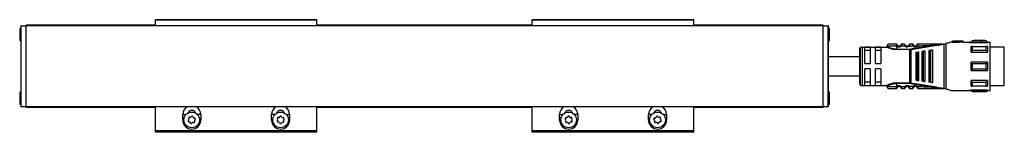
# Model space of a CAD drawing. Header units: millimetres. Extents: x -781 to 2310, y 413 to 796.
# Tile 6 of 9: x 16 to 381, y 754 to 796. Entities that reach past the tile are written whole.
import ezdxf

# ---------------------------------------------------------------- set-up
doc = ezdxf.new("R2010")
doc.units = ezdxf.units.MM

# ---------------------------------------------------------------- blocks, each defined once
blk = doc.blocks.new('Drawing View1')
at = {"color": 7, "linetype": 'Continuous', "lineweight": 25}
for p, q in [((-300, 18.3), (-300, -11.3)), ((-299.8, 18.5), (-298, 18.5)), ((-299.8, -11.5), (-299.8, 18.5)), ((-250, 18.75), (-298, 18.75)), ((-298, 18.55), (-298, 18.75)), ((-298, 18.5), (-298, 18.55)), ((-250, 18.55), (-298, 18.55)), ((-2, 18.5), (-298, 18.5)), ((-2, 18.5), (-298, 18.5)), ((-190, 20.75), (-250, 20.75)), ((-250, 20.55), (-250, 20.75)), ((-190, 20.55), (-250, 20.55)), ((-250, 18.5), (-250, 20.55)), ((-190, 20.55), (-190, 20.75)), ((-190, 18.5), (-190, 20.55)), ((-110, 18.75), (-190, 18.75)), ((-110, 18.55), (-190, 18.55)), ((-110, 20.55), (-110, 20.75)), ((-50, 20.75), (-110, 20.75)), ((-50, 20.55), (-110, 20.55)), ((-110, 18.5), (-110, 20.55)), ((-50, 20.55), (-50, 20.75)), ((-50, 18.5), (-50, 20.55)), ((-2, 18.75), (-50, 18.75)), ((-2, 18.55), (-50, 18.55)), ((-2, 18.55), (-2, 18.75)), ((-2, 18.51), (-2, 18.55)), ((-2, 18.5), (-0.2, 18.5)), ((-2, 18.5), (-2, 18.5)), ((-0.2, 18.5), (-0.2, 18.5)), ((-0.2, 18.5), (-0.2, -11.5)), ((0, -11.3), (0, 18.3)), ((-300, 17.55), (-300.4, 17.55)), ((-300.4, 17.55), (-300.4, 13.29)), ((0.4, 17.55), (0, 17.55)), ((0.4, 13.05), (0.4, 17.55)), ((-300.4, 13.29), (-300.4, 13.05)), ((-300.4, 13.05), (-300, 13.05)), ((0, 13.05), (0.4, 13.05)), ((25.2, 11.72), (25.19, 11.75)), ((26.89, 10.96), (26.69, 11.18)), ((28.49, 10.97), (26.89, 10.96)), ((28.19, 11.75), (27.21, 11.75)), ((28.68, 11.18), (28.69, 11.2)), ((28.68, 11.18), (28.69, 11.2)), ((29.93, 11), (29.72, 11.21)), ((30.6, 9.71), (40.26, 11.27)), ((31.2, 11.74), (31.19, 11.75)), ((31.48, 11.54), (31.49, 11.51)), ((31.65, 11.24), (31.63, 11.23)), ((32.93, 11.52), (32.93, 11.51)), ((42.49, 11.75), (42.64, 11.75)), ((42.95, -4.75), (42.95, 11.75)), ((43, 11.76), (43.52, 11.9)), ((43.52, 11.9), (43.52, -4.9)), ((45.77, 12.5), (45.5, 12.5)), ((45.5, 12.5), (45.5, 12.43)), ((46, 12.5), (45.77, 12.5)), ((50, 12.8), (46, 12.8)), ((46, 12.8), (46, 12.77)), ((48.5, 12.77), (46, 12.77)), ((46, 12.47), (46, 12.77)), ((46, 12.47), (48.5, 12.47)), ((50, 12.8), (48.5, 12.69)), ((48.5, 12.77), (48.5, 12.69)), ((48.5, 12.38), (48.5, 12.69)), ((50, 12.5), (48.5, 12.38)), ((50, 12.5), (50, 12.8)), ((50, 12.5), (52.29, 12.5)), ((52.29, 12.5), (52.29, 12.35)), ((52.29, 12.35), (59.2, 12.35)), ((53, 12.5), (52.3, 12.5)), ((53.4, 12.9), (53, 12.5)), ((53, 12.37), (53, 12.5)), ((53, 12.37), (59, 12.37)), ((54.1, 12.9), (53.4, 12.9)), ((58.6, 12.84), (53.4, 12.84)), ((58.1, 13.1), (54.1, 13.1)), ((54.1, 13.1), (54.1, 13.09)), ((56.5, 13.09), (54.1, 13.09)), ((54.1, 12.89), (54.1, 13.09)), ((54.1, 12.89), (56.5, 12.89)), ((56.5, 13.09), (56.5, 13.05)), ((56.5, 12.85), (56.5, 13.05)), ((58.1, 12.9), (58.1, 13.1)), ((58.6, 12.9), (58.1, 12.9)), ((59, 12.5), (58.6, 12.9)), ((58.6, 12.84), (58.6, 12.9)), ((59.2, 12.5), (59, 12.5)), ((59, 12.5), (59, 12.37)), ((59.2, 12.5), (59.2, 12.35)), ((59.2, 12.5), (60, 12.5)), ((60, -5.5), (60, 12.5)), ((11.5, 9.65), (11.5, -2.65)), ((11.79, 10.36), (11.79, -3.36)), ((12.5, 10.65), (12.5, -3.65)), ((12.5, 10.65), (21.5, 10.65)), ((15.5, 10.58), (13.5, 10.58)), ((13.5, 4.5), (13.5, 10.58)), ((13.5, 9.42), (15.5, 9.42)), ((15.5, 10.58), (15.5, 4.5)), ((17.5, 4.5), (17.5, 10.58)), ((19.5, 10.58), (17.5, 10.58)), ((17.5, 9.42), (19.5, 9.42)), ((19.5, 10.58), (19.5, 4.5)), ((21.7, 10.95), (21.7, 10.85)), ((25.2, 10.95), (25.2, 9.85)), ((25.52, 10.95), (25.2, 10.95)), ((30.17, 9.85), (30.17, 9.68)), ((30.17, -2.68), (30.17, 9.68)), ((30.57, 9.88), (30.6, 9.71)), ((30.6, 9.71), (30.6, -2.71)), ((32.5, 8.68), (32.5, -1.68)), ((32.84, 8.73), (33.04, 8.75)), ((32.84, 8.73), (32.84, -1.73)), ((33.5, -1.81), (33.5, 8.81)), ((34.7, 8.97), (34.7, -1.97)), ((35.13, 9.03), (35.33, 9.05)), ((35.13, 9.03), (35.13, -2.03)), ((35.9, -2.13), (35.9, 9.13)), ((37.3, 9.31), (37.3, -2.32)), ((37.81, 9.38), (37.81, -2.38)), ((38.1, 9.42), (38.01, 9.41)), ((38.01, -2.41), (38.01, 9.41)), ((38.7, -2.5), (38.7, 9.5)), ((53, 8.71), (59, 8.71)), ((53.4, 10.85), (58.6, 10.85)), ((58.6, 9.38), (53.4, 9.38)), ((59, 10.84), (59, 8.71)), ((65.3, 10.62), (60, 10.62)), ((65.3, -3.63), (65.3, 10.62)), ((13.5, 4.5), (15.5, 4.5)), ((17.5, 4.5), (19.5, 4.5)), ((53, 2), (53, 5)), ((59, 5), (53, 5)), ((53.4, 4.56), (58.6, 4.56)), ((15.5, 2.5), (13.5, 2.5)), ((13.5, -3.58), (13.5, 2.5)), ((15.5, 2.5), (15.5, -3.58)), ((19.5, 2.5), (17.5, 2.5)), ((17.5, -3.58), (17.5, 2.5)), ((19.5, 2.5), (19.5, -3.58)), ((53, 2), (59, 2)), ((58.6, 2.44), (53.4, 2.44)), ((12.5, -3.65), (21.5, -3.65)), ((15.5, -2.42), (13.5, -2.42)), ((13.5, -3.58), (15.5, -3.58)), ((19.5, -2.42), (17.5, -2.42)), ((17.5, -3.58), (19.5, -3.58)), ((25.2, -2.68), (30.17, -2.68)), ((25.2, -2.85), (25.2, -3.95)), ((30.17, -2.85), (25.2, -2.85)), ((30.17, -2.85), (30.17, -2.68)), ((30.57, -2.88), (30.6, -2.71)), ((40.26, -4.27), (30.6, -2.71)), ((33.04, -1.75), (32.84, -1.73)), ((35.33, -2.05), (35.13, -2.03)), ((38.01, -2.41), (37.81, -2.38)), ((38.01, -2.41), (38.1, -2.42)), ((59, -1.71), (53, -1.71)), ((53.4, -2.38), (58.6, -2.38)), ((59, -1.71), (59, -3.84)), ((60, -3.63), (65.3, -3.63)), ((-300, -6.05), (-300.4, -6.05)), ((-300.4, -6.05), (-300.4, -9.64)), ((0.4, -6.05), (0, -6.05)), ((0.4, -10.55), (0.4, -6.05)), ((21.7, -3.85), (21.7, -3.95)), ((25.19, -4.75), (25.2, -4.72)), ((25.2, -4.73), (25.19, -4.75)), ((25.2, -3.95), (25.52, -3.95)), ((25.2, -4.72), (25.2, -4.73)), ((25.52, -3.95), (25.71, -4.18)), ((26.89, -3.96), (28.49, -3.97)), ((27.21, -4.75), (28.19, -4.75)), ((28.49, -3.97), (28.69, -4.2)), ((29.74, -4.2), (29.72, -4.21)), ((29.74, -4.2), (29.72, -4.21)), ((31.43, -4.04), (31.65, -4.24)), ((32.8, -4.26), (32.78, -4.28)), ((42.72, -4.75), (42.49, -4.75)), ((42.72, -4.75), (42.95, -4.75)), ((45.5, -5.43), (45.5, -5.5)), ((45.5, -5.5), (45.77, -5.5)), ((45.77, -5.5), (52.29, -5.5)), ((52.29, -5.35), (59.2, -5.35)), ((52.29, -5.35), (52.29, -5.5)), ((52.29, -5.5), (53, -5.5)), ((59, -5.37), (53, -5.37)), ((53, -5.5), (53.4, -5.9)), ((58.6, -3.85), (53.4, -3.85)), ((53.4, -5.84), (58.6, -5.84)), ((53.4, -5.84), (53.4, -5.9)), ((53.4, -5.9), (58.6, -5.9)), ((58.6, -5.9), (59, -5.5)), ((59, -5.37), (59, -5.5)), ((59, -5.5), (59.2, -5.5)), ((59.2, -5.35), (59.2, -5.5)), ((59.2, -5.5), (60, -5.5)), ((-300.4, -9.64), (-300.4, -10.55)), ((-300.4, -10.55), (-300, -10.55)), ((0, -10.55), (0.4, -10.55)), ((-298, -11.5), (-299.8, -11.5)), ((-299.8, -11.5), (-299.8, -11.5)), ((-2, -11.5), (-298, -11.5)), ((-298, -11.55), (-298, -11.5)), ((-298, -11.75), (-298, -11.55)), ((-250, -11.55), (-298, -11.55)), ((-250, -11.75), (-298, -11.75)), ((-250, -20.42), (-250, -11.5)), ((-239.86, -15.42), (-239.86, -14.42)), ((-239.86, -14.42), (-238.67, -14.42)), ((-233.14, -14.42), (-234.33, -14.42)), ((-233.14, -14.42), (-233.14, -16.42)), ((-206.86, -16.42), (-206.86, -14.42)), ((-205.67, -14.42), (-206.86, -14.42)), ((-201.33, -14.42), (-200.14, -14.42)), ((-200.14, -14.42), (-200.14, -15.42)), ((-190, -20.42), (-190, -11.5)), ((-110, -11.55), (-190, -11.55)), ((-110, -11.75), (-190, -11.75)), ((-110, -20.42), (-110, -11.5)), ((-99.86, -15.42), (-99.86, -14.42)), ((-99.86, -14.42), (-98.67, -14.42)), ((-93.14, -14.42), (-94.33, -14.42)), ((-93.14, -14.42), (-93.14, -16.42)), ((-66.86, -16.42), (-66.86, -14.42)), ((-65.67, -14.42), (-66.86, -14.42)), ((-61.33, -14.42), (-60.14, -14.42)), ((-60.14, -14.42), (-60.14, -15.42)), ((-50, -20.42), (-50, -11.5)), ((-2, -11.55), (-50, -11.55)), ((-2, -11.75), (-50, -11.75)), ((-0.2, -11.5), (-2, -11.5)), ((-2, -11.55), (-2, -11.5)), ((-2, -11.75), (-2, -11.55)), ((-239.86, -16.42), (-239.86, -15.42)), ((-239.86, -15.42), (-239.25, -15.42)), ((-239.86, -16.42), (-239.4, -16.42)), ((-233.14, -16.42), (-233.6, -16.42)), ((-206.4, -16.42), (-206.86, -16.42)), ((-200.75, -15.42), (-200.14, -15.42)), ((-200.6, -16.42), (-200.14, -16.42)), ((-200.14, -15.42), (-200.14, -16.42)), ((-99.86, -16.42), (-99.86, -15.42)), ((-99.86, -15.42), (-99.25, -15.42)), ((-99.86, -16.42), (-99.4, -16.42)), ((-93.14, -16.42), (-93.6, -16.42)), ((-66.4, -16.42), (-66.86, -16.42)), ((-60.75, -15.42), (-60.14, -15.42)), ((-60.6, -16.42), (-60.14, -16.42)), ((-60.14, -15.42), (-60.14, -16.42)), ((-190, -20.42), (-250, -20.42)), ((-250, -20.62), (-250, -20.42)), ((-190, -20.62), (-250, -20.62)), ((-250, -20.95), (-250, -20.62)), ((-190, -20.95), (-250, -20.95)), ((-190, -20.62), (-190, -20.42)), ((-190, -20.95), (-190, -20.62)), ((-50, -20.42), (-110, -20.42)), ((-110, -20.62), (-110, -20.42)), ((-50, -20.62), (-110, -20.62)), ((-110, -20.95), (-110, -20.62)), ((-50, -20.95), (-110, -20.95)), ((-50, -20.62), (-50, -20.42)), ((-50, -20.95), (-50, -20.62))]:
    blk.add_line(p, q, dxfattribs=at)
at = {"color": 7, "linetype": 'Continuous', "lineweight": 25, "flags": 128}
for points in [[(25.2, 10.95), (24.36, 10.95), (23.57, 10.95), (22.88, 10.95), (22.32, 10.95), (21.93, 10.95), (21.73, 10.95), (21.7, 10.95)], [(25.2, 9.85), (27.98, 9.85), (30.17, 9.85)], [(30.17, 9.68), (27.39, 9.68), (25.2, 9.68)], [(33.04, -1.75), (33.04, -0.72), (33.04, 0.41), (33.04, 1.62), (33.04, 2.87), (33.04, 4.13), (33.04, 5.38), (33.04, 6.59), (33.04, 7.72), (33.04, 8.75)], [(35.33, -2.05), (35.33, -0.97), (35.33, 0.23), (35.33, 1.5), (35.33, 2.83), (35.33, 4.17), (35.33, 5.5), (35.33, 6.77), (35.33, 7.97), (35.33, 9.05)], [(37.81, 9.38), (37.93, 9.4), (38.01, 9.41)], [(53, 8.71), (53, 9.02), (53, 9.31), (53, 9.59), (53, 9.86), (53, 10.12), (53, 10.37), (53, 10.61), (53, 10.84)], [(53.4, 10.85), (53.4, 10.69), (53.4, 10.52), (53.4, 10.34), (53.4, 10.16), (53.4, 9.97), (53.4, 9.78), (53.4, 9.58), (53.4, 9.38)], [(58.6, 9.38), (58.6, 9.58), (58.6, 9.78), (58.6, 9.97), (58.6, 10.16), (58.6, 10.34), (58.6, 10.52), (58.6, 10.69), (58.6, 10.85)], [(53.4, 4.56), (53.4, 4.29), (53.4, 4.03), (53.4, 3.76), (53.4, 3.5), (53.4, 3.24), (53.4, 2.97), (53.4, 2.71), (53.4, 2.44)], [(58.6, 2.44), (58.6, 2.71), (58.6, 2.97), (58.6, 3.24), (58.6, 3.5), (58.6, 3.76), (58.6, 4.03), (58.6, 4.29), (58.6, 4.56)], [(59, 5), (59, 4.63), (59, 4.25), (59, 3.88), (59, 3.5), (59, 3.12), (59, 2.75), (59, 2.37), (59, 2)], [(53, -3.84), (53, -3.61), (53, -3.37), (53, -3.12), (53, -2.86), (53, -2.59), (53, -2.31), (53, -2.02), (53, -1.71)], [(53.4, -2.38), (53.4, -2.58), (53.4, -2.78), (53.4, -2.97), (53.4, -3.16), (53.4, -3.34), (53.4, -3.52), (53.4, -3.69), (53.4, -3.85)], [(58.6, -3.85), (58.6, -3.69), (58.6, -3.52), (58.6, -3.34), (58.6, -3.16), (58.6, -2.97), (58.6, -2.78), (58.6, -2.58), (58.6, -2.38)], [(21.7, -3.95), (21.73, -3.95), (21.93, -3.95), (22.32, -3.95), (22.88, -3.95), (23.57, -3.95), (24.36, -3.95), (25.2, -3.95)], [(53, -5.5), (53, -5.49), (53, -5.47), (53, -5.43), (53, -5.37)], [(58.6, -5.9), (58.6, -5.9), (58.6, -5.89), (58.6, -5.87), (58.6, -5.84)]]:
    blk.add_lwpolyline(points, dxfattribs=at)
at = {"color": 7, "linetype": 'Continuous', "lineweight": 25}
for centre, radius in [((-236.5, -16.35), 2.91), ((-203.5, -16.35), 2.9), ((-96.5, -16.35), 2.9), ((-63.5, -16.35), 2.91)]:
    blk.add_circle(centre, radius, dxfattribs=at)
for centre, radius, start, end in [((-299.8, 18.3), 0.2, 90, 179.9861), ((-0.2, 18.3), 0.2, 0.0139, 90), ((22.5, 10.95), 0.8, 89.9996, 179.9996), ((26.2, 11.75), 0.75, 229.5943, 310.9271), ((29.2, 11.75), 1.05, 227.6547, 314.3613), ((29.2, 11.75), 0.75, 227.6552, 314.363), ((30.21, 11.45), 0.3, 90, 163.3983), ((32.2, 11.75), 1.05, 222.8628, 320.6918), ((32.2, 11.75), 0.75, 222.8664, 320.7053), ((196.5, 12.89), 143.1, 179.9966, 180.0205), ((12.5, 9.65), 1, 135, 180), ((12.5, 9.65), 1, 90, 135), ((26.2, 11.75), 1.05, 229.6056, 310.9276), ((30.17, 12.28), 2.43, 270.0069, 279.4584), ((12.5, -2.65), 1, 180, 225), ((12.5, -2.65), 1, 225, 270), ((30.17, -5.28), 2.43, 80.5507, 89.9914), ((22.5, -3.95), 0.8, 180.0004, 270.0004), ((26.2, -4.75), 1.05, 49.0728, 130.4057), ((26.2, -4.75), 0.75, 49.073, 130.406), ((28.19, -4.45), 0.3, 269.997, 343.3983), ((29.2, -4.75), 1.05, 45.6394, 132.3452), ((29.2, -4.75), 0.75, 45.6377, 132.3451), ((31.19, -4.45), 0.3, 270, 343.3985), ((32.2, -4.75), 1.05, 39.3085, 137.1337), ((32.2, -4.75), 0.75, 39.2951, 137.1337), ((-299.8, -11.3), 0.2, 180.0139, 270), ((-236.5, -14.42), 3.36, 119.7252, 180), ((-236.5, -14.42), 1.6, 20.3072, 159.6928), ((-236.5, -14.42), 3.36, 0, 60.2748), ((-203.5, -14.42), 3.36, 119.7252, 180), ((-203.5, -14.42), 1.6, 20.3072, 159.6928), ((-203.5, -14.42), 3.36, 0, 60.2748), ((-96.5, -14.42), 3.36, 119.7252, 180), ((-96.5, -14.42), 1.6, 20.3072, 159.6928), ((-96.5, -14.42), 3.36, 0, 60.2748), ((-63.5, -14.42), 3.36, 119.7252, 180), ((-63.5, -14.42), 1.6, 20.3072, 159.6928), ((-63.5, -14.42), 3.36, 0, 60.2748), ((-0.2, -11.3), 0.2, 270, 359.9861), ((-236.5, -16.42), 3.36, 180, 0), ((-237.54, -16.71), 0.295, 124.2677, 273.6421), ((-237.99, -16.06), 0.49, 304.2677, 33.6421), ((-237.33, -15.62), 0.295, 64.2677, 213.6421), ((-237.49, -17.49), 0.49, 4.2677, 93.6421), ((-236.99, -14.92), 0.49, 244.2677, 333.6421), ((-236.71, -17.43), 0.295, 184.2677, 333.6421), ((-236.29, -15.27), 0.295, 4.2677, 153.6421), ((-236.01, -17.78), 0.49, 64.2677, 153.6421), ((-235.51, -15.21), 0.49, 184.2677, 273.6421), ((-235.67, -17.08), 0.295, 244.2677, 33.6421), ((-235.01, -16.64), 0.49, 124.2677, 213.6421), ((-235.46, -15.99), 0.295, 304.2677, 93.6421), ((-203.5, -16.42), 3.36, 180, 0), ((-204.49, -16.84), 0.295, 131.4369, 280.8112), ((-204.42, -15.73), 0.295, 71.4369, 220.8112), ((-205.01, -16.25), 0.49, 311.4369, 40.8112), ((-204.34, -17.61), 0.49, 11.4369, 100.8112), ((-204.17, -14.99), 0.49, 251.4369, 340.8112), ((-203.57, -17.45), 0.295, 191.4369, 340.8112), ((-203.43, -15.25), 0.295, 11.4369, 160.8112), ((-202.83, -17.71), 0.49, 71.4369, 160.8112), ((-202.66, -15.09), 0.49, 191.4369, 280.8112), ((-202.58, -16.97), 0.295, 251.4369, 40.8112), ((-202.51, -15.86), 0.295, 311.4369, 100.8112), ((-201.99, -16.45), 0.49, 131.4369, 220.8112), ((-96.5, -16.42), 3.36, 180, 0), ((-97.49, -15.86), 0.295, 79.1888, 228.5631), ((-97.42, -16.97), 0.295, 139.1888, 288.5631), ((-98.01, -16.45), 0.49, 319.1888, 48.5631), ((-97.34, -15.09), 0.49, 259.1888, 348.5631), ((-97.17, -17.71), 0.49, 19.1888, 108.5631), ((-96.57, -15.25), 0.295, 19.1888, 168.5631), ((-96.43, -17.45), 0.295, 199.1888, 348.5631), ((-95.83, -14.99), 0.49, 199.1888, 288.5631), ((-95.66, -17.61), 0.49, 79.1888, 168.5631), ((-95.58, -15.73), 0.295, 319.1888, 108.5631), ((-95.51, -16.84), 0.295, 259.1888, 48.5631), ((-94.99, -16.25), 0.49, 139.1888, 228.5631), ((-63.5, -16.42), 3.36, 180, 0), ((-64.54, -15.99), 0.295, 86.3579, 235.7323), ((-64.99, -16.64), 0.49, 326.3579, 55.7323), ((-64.33, -17.08), 0.295, 146.3579, 295.7323), ((-64.49, -15.21), 0.49, 266.3579, 355.7323), ((-63.99, -17.78), 0.49, 26.3579, 115.7323), ((-63.71, -15.27), 0.295, 26.3579, 175.7323), ((-63.29, -17.43), 0.295, 206.3579, 355.7323), ((-63.01, -14.92), 0.49, 206.3579, 295.7323), ((-62.51, -17.49), 0.49, 86.3579, 175.7323), ((-62.67, -15.62), 0.295, 326.3579, 115.7323), ((-62.01, -16.06), 0.49, 146.3579, 235.7323), ((-62.46, -16.71), 0.295, 266.3579, 55.7323)]:
    blk.add_arc(centre, radius, start, end, dxfattribs=at)
for points in [[(-298, -11.5), (-298, -11.44), (-298, -11.33), (-298, -10.44), (-298, -9.05), (-298, -7.17), (-298, -4.89), (-298, -2.28), (-298, 0.55), (-298, 3.5), (-298, 6.45), (-298, 9.28), (-298, 11.89), (-298, 14.17), (-298, 16.05), (-298, 17.44), (-298, 18.33), (-298, 18.44), (-298, 18.5)], [(-2, -11.5), (-2, -11.44), (-2, -11.33), (-2, -10.44), (-2, -9.05), (-2, -7.17), (-2, -4.89), (-2, -2.28), (-2, 0.55), (-2, 3.5), (-2, 6.44), (-2, 9.28), (-2, 11.89), (-2, 14.17), (-2, 16.05), (-2, 17.44), (-2, 18.33), (-2, 18.44), (-2, 18.5)], [(25.19, 11.75), (25.23, 11.75), (25.29, 11.74), (25.38, 11.69), (25.45, 11.63), (25.47, 11.57), (25.48, 11.54)], [(25.2, 10.95), (25.2, 11.04), (25.2, 11.21), (25.2, 11.44), (25.2, 11.63), (25.2, 11.69), (25.2, 11.72)], [(27.21, 11.75), (27.17, 11.75), (27.11, 11.74), (27.02, 11.69), (26.95, 11.63), (26.93, 11.57), (26.92, 11.54)], [(25.2, 9.85), (25.2, 9.83), (25.2, 9.8), (25.2, 9.75), (25.2, 9.71), (25.2, 9.69), (25.2, 9.68)], [(25.2, -2.68), (25.2, -2.69), (25.2, -2.71), (25.2, -2.75), (25.2, -2.8), (25.2, -2.83), (25.2, -2.85)], [(26.89, -3.96), (26.86, -3.99), (26.81, -4.05), (26.75, -4.12), (26.7, -4.17), (26.69, -4.18), (26.69, -4.18)], [(27.21, -4.75), (27.17, -4.75), (27.11, -4.74), (27.02, -4.69), (26.95, -4.63), (26.93, -4.57), (26.92, -4.54)]]:
    blk.add_open_spline(points, degree=3, dxfattribs=at)
for points, knots in [([(25.19, 11.75), (24.84, 11.75), (24.13, 11.75), (23.24, 11.75), (22.62, 11.75), (22.54, 11.75), (22.5, 11.75)], [0, 0, 0, 0, 0.249999, 0.499999, 0.749999, 1, 1, 1, 1]), ([(25.2, 11.72), (25.21, 11.69), (25.22, 11.62), (25.27, 11.43), (25.36, 11.19), (25.47, 11.03), (25.52, 10.95)], [0, 0, 0, 0, 0.239962, 0.482804, 0.735265, 1, 1, 1, 1]), ([(25.71, 11.18), (25.7, 11.2), (25.66, 11.23), (25.61, 11.28), (25.57, 11.34), (25.53, 11.4), (25.51, 11.46), (25.49, 11.52), (25.48, 11.53), (25.48, 11.54)], [0, 0, 0, 0, 0.100004, 0.203833, 0.318994, 0.435559, 0.573982, 0.710878, 1, 1, 1, 1]), ([(25.52, 10.95), (25.55, 10.98), (25.6, 11.04), (25.66, 11.12), (25.71, 11.17), (25.71, 11.18), (25.71, 11.18)], [0, 0, 0, 0, 0.25, 0.5, 0.75, 1, 1, 1, 1]), ([(26.92, 11.54), (26.92, 11.53), (26.92, 11.53), (26.91, 11.5), (26.88, 11.43), (26.84, 11.35), (26.8, 11.29), (26.75, 11.24), (26.71, 11.2), (26.69, 11.18)], [0, 0, 0, 0, 0.099379, 0.282431, 0.560494, 0.673864, 0.781998, 0.88923, 1, 1, 1, 1]), ([(27.21, 11.75), (27.21, 11.74), (27.2, 11.74), (27.19, 11.67), (27.16, 11.58), (27.12, 11.43), (27.04, 11.21), (26.94, 11.04), (26.89, 10.96)], [0, 0, 0, 0, 0.145861, 0.284683, 0.416939, 0.543177, 0.7791, 1, 1, 1, 1]), ([(28.23, 11.6), (28.22, 11.63), (28.2, 11.69), (28.19, 11.74), (28.19, 11.75), (28.19, 11.75)], [0, 0, 0, 0, 0.329017, 0.659619, 1, 1, 1, 1]), ([(28.19, 11.75), (28.19, 11.75), (28.19, 11.74), (28.21, 11.69), (28.22, 11.63), (28.23, 11.61)], [0, 0, 0, 0, 0.3744082, 0.7340962, 1, 1, 1, 1]), ([(28.68, 11.18), (28.66, 11.19), (28.6, 11.23), (28.52, 11.29), (28.43, 11.38), (28.35, 11.46), (28.28, 11.55), (28.24, 11.59), (28.23, 11.61)], [0, 0, 0, 0, 0.143955, 0.299542, 0.469708, 0.654844, 0.852842, 1, 1, 1, 1]), ([(28.68, 11.18), (28.66, 11.19), (28.6, 11.23), (28.52, 11.29), (28.43, 11.38), (28.35, 11.46), (28.28, 11.55), (28.24, 11.59), (28.23, 11.6)], [0, 0, 0, 0, 0.14495, 0.301611, 0.472927, 0.659275, 0.858529, 1, 1, 1, 1]), ([(28.49, 10.97), (28.44, 11.07), (28.36, 11.21), (28.29, 11.39), (28.25, 11.52), (28.23, 11.57), (28.23, 11.6)], [0, 0, 0, 0, 0.404947, 0.608895, 0.815679, 1, 1, 1, 1]), ([(28.49, 10.97), (28.52, 11), (28.57, 11.06), (28.64, 11.13), (28.67, 11.17), (28.68, 11.18), (28.68, 11.18)], [0, 0, 0, 0, 0.330455, 0.660911, 0.991366, 1, 1, 1, 1]), ([(29.92, 11.54), (29.92, 11.53), (29.92, 11.52), (29.9, 11.48), (29.88, 11.44), (29.86, 11.39), (29.82, 11.33), (29.78, 11.27), (29.74, 11.23), (29.72, 11.21)], [0, 0, 0, 0, 0.272106, 0.413768, 0.538864, 0.650801, 0.761419, 0.87618, 1, 1, 1, 1]), ([(30.17, 11.61), (30.16, 11.59), (30.12, 11.55), (30.06, 11.47), (29.98, 11.39), (29.89, 11.31), (29.81, 11.25), (29.76, 11.21), (29.74, 11.2)], [0, 0, 0, 0, 0.137569, 0.33804, 0.525277, 0.697305, 0.854406, 1, 1, 1, 1]), ([(30.17, 11.6), (30.17, 11.58), (30.15, 11.52), (30.12, 11.4), (30.06, 11.23), (29.98, 11.09), (29.93, 11)], [0, 0, 0, 0, 0.177326, 0.387302, 0.595413, 1, 1, 1, 1]), ([(29.93, 11), (30.21, 11.01), (30.71, 11.02), (31.21, 11.03), (31.43, 11.04)], [0, 0, 0, 0, 0.560006, 1, 1, 1, 1]), ([(30.21, 11.75), (30.2, 11.75), (30.2, 11.74), (30.19, 11.69), (30.18, 11.63), (30.17, 11.6)], [0, 0, 0, 0, 0.3476388, 0.685096, 1, 1, 1, 1]), ([(31.19, 11.75), (31.01, 11.75), (30.68, 11.75), (30.35, 11.75), (30.21, 11.75)], [0, 0, 0, 0, 0.559996, 1, 1, 1, 1]), ([(40.23, 11.45), (38.43, 11.16), (35.2, 10.65), (31.98, 10.12), (30.57, 9.88)], [0, 0, 0, 0, 0.560137, 1, 1, 1, 1]), ([(31.42, 11.65), (31.4, 11.66), (31.36, 11.71), (31.28, 11.74), (31.22, 11.74), (31.2, 11.74)], [0, 0, 0, 0, 0.295042, 0.661943, 1, 1, 1, 1]), ([(31.43, 11.04), (31.39, 11.12), (31.32, 11.25), (31.27, 11.42), (31.23, 11.57), (31.21, 11.68), (31.2, 11.73), (31.2, 11.74), (31.2, 11.74)], [0, 0, 0, 0, 0.2712847, 0.4116934, 0.552942, 0.8162208, 0.9562725, 1, 1, 1, 1]), ([(31.42, 11.64), (31.43, 11.64), (31.46, 11.61), (31.47, 11.57), (31.48, 11.54)], [0, 0, 0, 0, 0.245151, 1, 1, 1, 1]), ([(31.63, 11.23), (31.63, 11.22), (31.63, 11.22), (31.59, 11.18), (31.52, 11.12), (31.46, 11.06), (31.43, 11.04)], [0, 0, 0, 0, 0.0193545, 0.3462364, 0.6731182, 1, 1, 1, 1]), ([(31.64, 11.22), (31.61, 11.26), (31.56, 11.33), (31.52, 11.42), (31.5, 11.49), (31.49, 11.5), (31.49, 11.51)], [0, 0, 0, 0, 0.25291, 0.5032984, 0.7530255, 1, 1, 1, 1]), ([(32.92, 11.54), (32.92, 11.53), (32.91, 11.52), (32.89, 11.45), (32.84, 11.36), (32.8, 11.3), (32.78, 11.28)], [0, 0, 0, 0, 0.3061159, 0.5902458, 0.7966063, 1, 1, 1, 1]), ([(33.01, 11.08), (32.98, 11.11), (32.92, 11.16), (32.84, 11.22), (32.79, 11.27), (32.78, 11.27), (32.78, 11.28)], [0, 0, 0, 0, 0.25, 0.5, 0.75, 1, 1, 1, 1]), ([(32.94, 11.52), (32.93, 11.5), (32.92, 11.46), (32.88, 11.39), (32.84, 11.32), (32.81, 11.28), (32.79, 11.26)], [0, 0, 0, 0, 0.264087, 0.517648, 0.762071, 1, 1, 1, 1]), ([(32.92, 11.54), (32.93, 11.57), (32.94, 11.6), (32.97, 11.63), (32.97, 11.64)], [0, 0, 0, 0, 0.835339, 1, 1, 1, 1]), ([(32.93, 11.52), (32.93, 11.52), (32.94, 11.52), (32.95, 11.47), (32.95, 11.41), (32.96, 11.38)], [0, 0, 0, 0, 0.220453, 0.599391, 1, 1, 1, 1]), ([(33.14, 11.55), (33.13, 11.58), (33.1, 11.64), (33.06, 11.68), (33.01, 11.68), (32.98, 11.65), (32.97, 11.64)], [0, 0, 0, 0, 0.273158, 0.534082, 0.777822, 1, 1, 1, 1]), ([(33.01, 11.08), (33.05, 11.17), (33.1, 11.3), (33.14, 11.45), (33.17, 11.57), (33.19, 11.67), (33.2, 11.74), (33.2, 11.75), (33.21, 11.75)], [0, 0, 0, 0, 0.254808, 0.382547, 0.508766, 0.691911, 0.830633, 1, 1, 1, 1]), ([(33.01, 11.08), (34.36, 11.14), (36.77, 11.23), (39.18, 11.38), (40.23, 11.45)], [0, 0, 0, 0, 0.560034, 1, 1, 1, 1]), ([(33.19, 11.7), (33.19, 11.7), (33.16, 11.7), (33.11, 11.69), (33.08, 11.68), (33.06, 11.67)], [0, 0, 0, 0, 0.1439765, 0.5673822, 1, 1, 1, 1]), ([(42.49, 11.75), (40.76, 11.75), (37.67, 11.75), (34.57, 11.75), (33.21, 11.75)], [0, 0, 0, 0, 0.559906, 1, 1, 1, 1]), ([(42.66, 11.73), (42.26, 11.69), (41.45, 11.6), (40.64, 11.5), (40.23, 11.45)], [0, 0, 0, 0, 0.49694, 1, 1, 1, 1]), ([(40.23, 11.45), (40.23, 11.45), (40.24, 11.44), (40.24, 11.41), (40.24, 11.37), (40.25, 11.33), (40.26, 11.3), (40.26, 11.28), (40.26, 11.27)], [0, 0, 0, 0, 0.049755, 0.133456, 0.408467, 0.532389, 0.771005, 1, 1, 1, 1]), ([(40.26, 11.27), (40.75, 11.35), (41.48, 11.47), (42.24, 11.61), (42.56, 11.68), (42.66, 11.7), (42.71, 11.73), (42.72, 11.74), (42.72, 11.74), (42.72, 11.75), (42.72, 11.75), (42.72, 11.75)], [0, 0, 0, 0, 0.580636, 0.865806, 0.906199, 0.969441, 0.981675, 0.986662, 0.991168, 0.995499, 1, 1, 1, 1]), ([(42.7, 11.74), (42.7, 11.74), (42.7, 11.74), (42.69, 11.74), (42.67, 11.75), (42.65, 11.75), (42.64, 11.75)], [0, 0, 0, 0, 0.068493, 0.149045, 0.357724, 1, 1, 1, 1]), ([(42.72, 11.75), (42.71, 11.75), (42.7, 11.75), (42.67, 11.75), (42.65, 11.75), (42.64, 11.75), (42.64, 11.75), (42.64, 11.75), (42.64, 11.75), (42.64, 11.75), (42.64, 11.75)], [0, 0, 0, 0, 0.219058, 0.584738, 0.867155, 0.887733, 0.906757, 0.926, 0.947181, 1, 1, 1, 1]), ([(42.66, 11.73), (42.67, 11.73), (42.68, 11.73), (42.69, 11.74), (42.7, 11.74), (42.7, 11.74), (42.7, 11.74), (42.7, 11.74), (42.7, 11.74), (42.7, 11.74)], [0, 0, 0, 0, 0.5717539, 0.6901679, 0.8033657, 0.8618965, 0.9115712, 0.9559773, 1, 1, 1, 1]), ([(42.72, 11.75), (42.76, 11.75), (42.83, 11.75), (42.9, 11.75), (42.93, 11.75)], [0, 0, 0, 0, 0.559552, 1, 1, 1, 1]), ([(42.95, 11.75), (42.95, 11.75), (42.94, 11.75), (42.93, 11.75), (42.93, 11.75)], [0, 0, 0, 0, 0.5557215, 1, 1, 1, 1]), ([(42.95, 11.75), (42.96, 11.75), (42.98, 11.75), (42.99, 11.76), (43, 11.76)], [0, 0, 0, 0, 0.5006023, 1, 1, 1, 1]), ([(45.5, 12.43), (45.24, 12.36), (44.72, 12.21), (43.92, 12), (43.52, 11.9)], [0, 0, 0, 0, 0.496428, 1, 1, 1, 1]), ([(53, 12.37), (53.07, 12.46), (53.2, 12.62), (53.34, 12.77), (53.4, 12.84)], [0, 0, 0, 0, 0.553792, 1, 1, 1, 1]), ([(56.5, 13.05), (56.8, 13.06), (57.33, 13.09), (57.87, 13.1), (58.1, 13.1)], [0, 0, 0, 0, 0.559988, 1, 1, 1, 1]), ([(56.5, 12.85), (56.8, 12.86), (57.33, 12.89), (57.87, 12.9), (58.1, 12.9)], [0, 0, 0, 0, 0.559988, 1, 1, 1, 1]), ([(58.6, 12.84), (58.68, 12.75), (58.81, 12.6), (58.94, 12.44), (59, 12.37)], [0, 0, 0, 0, 0.566189, 1, 1, 1, 1]), ([(21.7, 10.85), (21.7, 10.83), (21.69, 10.79), (21.67, 10.74), (21.64, 10.71), (21.61, 10.68), (21.56, 10.65), (21.52, 10.65), (21.49, 10.65)], [0, 0, 0, 0, 0.2398839, 0.3692993, 0.5014228, 0.6333365, 0.7621498, 1, 1, 1, 1]), ([(24.22, 9.76), (24.13, 9.77), (23.78, 9.82), (23.23, 9.96), (22.61, 10.16), (22.11, 10.37), (21.76, 10.53), (21.53, 10.63), (21.51, 10.64), (21.5, 10.65)], [0, 0, 0, 0, 0.0617121, 0.2245173, 0.3904658, 0.5519117, 0.7141322, 0.8654233, 1, 1, 1, 1]), ([(25.2, 9.85), (24.98, 9.86), (24.51, 9.88), (23.77, 10.01), (23.17, 10.2), (22.5, 10.45), (22.02, 10.68), (21.74, 10.83), (21.71, 10.84), (21.7, 10.85)], [0, 0, 0, 0, 0.119652, 0.249058, 0.420348, 0.499129, 0.748943, 0.878056, 1, 1, 1, 1]), ([(25.2, 9.68), (25, 9.68), (24.67, 9.68), (24.35, 9.74), (24.22, 9.76)], [0, 0, 0, 0, 0.5868212, 1, 1, 1, 1]), ([(30.17, 9.68), (30.21, 9.68), (30.28, 9.68), (30.35, 9.68), (30.38, 9.69)], [0, 0, 0, 0, 0.559726, 1, 1, 1, 1]), ([(30.6, 9.71), (30.56, 9.71), (30.49, 9.7), (30.41, 9.69), (30.38, 9.69)], [0, 0, 0, 0, 0.559933, 1, 1, 1, 1]), ([(32.5, 8.68), (32.51, 8.68), (32.52, 8.68), (32.6, 8.69), (32.7, 8.71), (32.78, 8.72), (32.82, 8.72), (32.84, 8.73)], [0, 0, 0, 0, 0.323921, 0.5874, 0.803788, 0.901229, 1, 1, 1, 1]), ([(33.1, 8.76), (33.09, 8.76), (33.07, 8.76), (33.05, 8.75), (33.04, 8.75)], [0, 0, 0, 0, 0.559946, 1, 1, 1, 1]), ([(33.1, 8.76), (33.15, 8.77), (33.25, 8.78), (33.38, 8.8), (33.48, 8.81), (33.49, 8.81), (33.5, 8.81)], [0, 0, 0, 0, 0.1849, 0.408712, 0.685985, 1, 1, 1, 1]), ([(35.13, 9.03), (35.1, 9.02), (35.05, 9.02), (34.95, 9), (34.83, 8.99), (34.72, 8.97), (34.71, 8.97), (34.7, 8.97)], [0, 0, 0, 0, 0.097342, 0.196469, 0.405839, 0.669699, 1, 1, 1, 1]), ([(35.4, 9.06), (35.39, 9.06), (35.36, 9.06), (35.34, 9.06), (35.33, 9.05)], [0, 0, 0, 0, 0.559949, 1, 1, 1, 1]), ([(35.9, 9.13), (35.89, 9.13), (35.88, 9.13), (35.76, 9.11), (35.62, 9.09), (35.49, 9.08), (35.43, 9.07), (35.4, 9.06)], [0, 0, 0, 0, 0.30579, 0.570569, 0.801387, 0.904132, 1, 1, 1, 1]), ([(37.81, 9.38), (37.78, 9.38), (37.72, 9.37), (37.6, 9.35), (37.45, 9.34), (37.32, 9.32), (37.31, 9.32), (37.3, 9.31)], [0, 0, 0, 0, 0.095969, 0.193666, 0.400239, 0.664134, 1, 1, 1, 1]), ([(38.7, 9.5), (38.69, 9.5), (38.67, 9.5), (38.52, 9.48), (38.35, 9.45), (38.21, 9.43), (38.13, 9.43), (38.1, 9.42)], [0, 0, 0, 0, 0.325938, 0.603471, 0.815327, 0.910521, 1, 1, 1, 1]), ([(53.4, 10.85), (53.32, 10.85), (53.19, 10.84), (53.06, 10.84), (53, 10.84)], [0, 0, 0, 0, 0.566189, 1, 1, 1, 1]), ([(53, 8.71), (53.07, 8.84), (53.2, 9.06), (53.34, 9.28), (53.4, 9.38)], [0, 0, 0, 0, 0.553742, 1, 1, 1, 1]), ([(59, 10.84), (58.93, 10.84), (58.8, 10.84), (58.66, 10.85), (58.6, 10.85)], [0, 0, 0, 0, 0.553792, 1, 1, 1, 1]), ([(58.6, 9.38), (58.68, 9.25), (58.81, 9.03), (58.94, 8.81), (59, 8.71)], [0, 0, 0, 0, 0.566235, 1, 1, 1, 1]), ([(11.5, 7), (10.72, 7), (8.82, 7), (5.98, 7), (3.14, 7), (1.21, 7), (0.22, 7), (0, 7)], [0, 0, 0, 0, 0.204086, 0.494467, 0.740958, 0.94366, 1, 1, 1, 1]), ([(53.4, 4.56), (53.32, 4.64), (53.19, 4.79), (53.06, 4.94), (53, 5)], [0, 0, 0, 0, 0.566189, 1, 1, 1, 1]), ([(59, 5), (58.93, 4.92), (58.8, 4.77), (58.66, 4.62), (58.6, 4.56)], [0, 0, 0, 0, 0.553792, 1, 1, 1, 1]), ([(0, 0), (0.37, 0), (2.63, 0), (6.46, 0), (9.93, 0), (11.5, 0)], [0, 0, 0, 0, 0.09616, 0.590294, 1, 1, 1, 1]), ([(53, 2), (53.07, 2.08), (53.2, 2.23), (53.34, 2.38), (53.4, 2.44)], [0, 0, 0, 0, 0.553792, 1, 1, 1, 1]), ([(58.6, 2.44), (58.68, 2.36), (58.81, 2.21), (58.94, 2.06), (59, 2)], [0, 0, 0, 0, 0.566189, 1, 1, 1, 1]), ([(21.49, -3.65), (21.52, -3.65), (21.56, -3.65), (21.61, -3.68), (21.64, -3.71), (21.67, -3.74), (21.69, -3.79), (21.7, -3.83), (21.7, -3.85)], [0, 0, 0, 0, 0.237753, 0.366554, 0.498476, 0.630623, 0.760069, 1, 1, 1, 1]), ([(25.2, -2.68), (24.79, -2.7), (24.09, -2.74), (23.04, -3.01), (22.19, -3.32), (21.61, -3.6), (21.53, -3.63), (21.5, -3.65)], [0, 0, 0, 0, 0.208658, 0.361333, 0.608024, 0.810846, 1, 1, 1, 1]), ([(21.7, -3.85), (21.71, -3.84), (21.74, -3.83), (22.02, -3.68), (22.5, -3.45), (23, -3.26), (23.37, -3.14), (23.85, -3), (24.51, -2.88), (24.98, -2.86), (25.2, -2.85)], [0, 0, 0, 0, 0.121912, 0.250981, 0.500724, 0.57948, 0.626108, 0.751018, 0.880393, 1, 1, 1, 1]), ([(30.38, -2.69), (30.34, -2.68), (30.27, -2.68), (30.2, -2.68), (30.17, -2.68)], [0, 0, 0, 0, 0.5601146, 1, 1, 1, 1]), ([(30.38, -2.69), (30.42, -2.69), (30.49, -2.7), (30.56, -2.71), (30.6, -2.71)], [0, 0, 0, 0, 0.560253, 1, 1, 1, 1]), ([(30.57, -2.88), (32.37, -3.18), (35.59, -3.71), (38.81, -4.23), (40.23, -4.45)], [0, 0, 0, 0, 0.559894, 1, 1, 1, 1]), ([(32.84, -1.73), (32.82, -1.72), (32.78, -1.72), (32.7, -1.71), (32.6, -1.69), (32.52, -1.68), (32.51, -1.68), (32.5, -1.68)], [0, 0, 0, 0, 0.096571, 0.197429, 0.41274, 0.676188, 1, 1, 1, 1]), ([(33.04, -1.75), (33.05, -1.75), (33.07, -1.76), (33.09, -1.76), (33.1, -1.76)], [0, 0, 0, 0, 0.553505, 1, 1, 1, 1]), ([(33.1, -1.76), (33.12, -1.76), (33.17, -1.77), (33.26, -1.78), (33.38, -1.8), (33.48, -1.81), (33.49, -1.81), (33.5, -1.81)], [0, 0, 0, 0, 0.092113, 0.190371, 0.409273, 0.68628, 1, 1, 1, 1]), ([(35.13, -2.03), (35.1, -2.02), (35.05, -2.02), (34.95, -2), (34.83, -1.99), (34.72, -1.97), (34.71, -1.97), (34.7, -1.97)], [0, 0, 0, 0, 0.095358, 0.192264, 0.405805, 0.669689, 1, 1, 1, 1]), ([(35.33, -2.05), (35.34, -2.06), (35.37, -2.06), (35.39, -2.06), (35.4, -2.06)], [0, 0, 0, 0, 0.553052, 1, 1, 1, 1]), ([(35.4, -2.06), (35.43, -2.07), (35.49, -2.08), (35.61, -2.09), (35.75, -2.11), (35.87, -2.13), (35.89, -2.13), (35.9, -2.13)], [0, 0, 0, 0, 0.090894, 0.187707, 0.403221, 0.680517, 1, 1, 1, 1]), ([(37.81, -2.38), (37.78, -2.38), (37.72, -2.37), (37.6, -2.35), (37.45, -2.34), (37.32, -2.32), (37.31, -2.32), (37.3, -2.32)], [0, 0, 0, 0, 0.09377, 0.189049, 0.400199, 0.66412, 1, 1, 1, 1]), ([(38.1, -2.42), (38.13, -2.43), (38.21, -2.43), (38.35, -2.45), (38.52, -2.48), (38.67, -2.5), (38.69, -2.5), (38.7, -2.5)], [0, 0, 0, 0, 0.089482, 0.184693, 0.396628, 0.674165, 1, 1, 1, 1]), ([(53.4, -2.38), (53.32, -2.25), (53.19, -2.03), (53.06, -1.81), (53, -1.71)], [0, 0, 0, 0, 0.566235, 1, 1, 1, 1]), ([(59, -1.71), (58.93, -1.84), (58.8, -2.06), (58.66, -2.28), (58.6, -2.38)], [0, 0, 0, 0, 0.553742, 1, 1, 1, 1]), ([(22.5, -4.75), (22.54, -4.75), (22.62, -4.75), (23.24, -4.75), (24.13, -4.75), (24.84, -4.75), (25.19, -4.75)], [0, 0, 0, 0, 0.25, 0.499999, 0.75, 1, 1, 1, 1]), ([(25.19, -4.75), (25.23, -4.75), (25.3, -4.74), (25.39, -4.68), (25.45, -4.61), (25.47, -4.56), (25.48, -4.54)], [0, 0, 0, 0, 0.2834415, 0.5737117, 0.7945205, 1, 1, 1, 1]), ([(25.2, -4.72), (25.2, -4.69), (25.2, -4.63), (25.2, -4.44), (25.2, -4.21), (25.2, -4.04), (25.2, -3.95)], [0, 0, 0, 0, 0.25, 0.5, 0.75, 1, 1, 1, 1]), ([(25.2, -4.72), (25.2, -4.7), (25.21, -4.67), (25.23, -4.6), (25.23, -4.6)], [0, 0, 0, 0, 0.986352, 1, 1, 1, 1]), ([(25.23, -4.6), (25.24, -4.55), (25.27, -4.43), (25.36, -4.19), (25.47, -4.03), (25.52, -3.95)], [0, 0, 0, 0, 0.316971, 0.642279, 1, 1, 1, 1]), ([(25.23, -4.6), (25.24, -4.58), (25.28, -4.54), (25.35, -4.45), (25.44, -4.36), (25.53, -4.28), (25.62, -4.21), (25.68, -4.18), (25.7, -4.16)], [0, 0, 0, 0, 0.148247, 0.346314, 0.531237, 0.70104, 0.856226, 1, 1, 1, 1]), ([(25.48, -4.54), (25.48, -4.53), (25.49, -4.52), (25.51, -4.45), (25.55, -4.37), (25.59, -4.31), (25.65, -4.24), (25.69, -4.2), (25.71, -4.18)], [0, 0, 0, 0, 0.273649, 0.530658, 0.645969, 0.758681, 0.874843, 1, 1, 1, 1]), ([(26.69, -4.18), (26.71, -4.2), (26.74, -4.23), (26.79, -4.29), (26.83, -4.35), (26.87, -4.4), (26.89, -4.46), (26.91, -4.52), (26.92, -4.53), (26.92, -4.54)], [0, 0, 0, 0, 0.100093, 0.203981, 0.319404, 0.436084, 0.574026, 0.710678, 1, 1, 1, 1]), ([(26.89, -3.96), (26.94, -4.04), (27.04, -4.22), (27.12, -4.44), (27.17, -4.58), (27.19, -4.67), (27.2, -4.74), (27.21, -4.74), (27.21, -4.75)], [0, 0, 0, 0, 0.226087, 0.46364, 0.589382, 0.720309, 0.857009, 1, 1, 1, 1]), ([(28.19, -4.75), (28.19, -4.75), (28.19, -4.74), (28.21, -4.68), (28.23, -4.59), (28.27, -4.45), (28.35, -4.23), (28.45, -4.06), (28.49, -3.97)], [0, 0, 0, 0, 0.140245, 0.275117, 0.40509, 0.530691, 0.770081, 1, 1, 1, 1]), ([(28.23, -4.61), (28.24, -4.59), (28.28, -4.55), (28.35, -4.47), (28.43, -4.38), (28.52, -4.29), (28.6, -4.23), (28.66, -4.19), (28.68, -4.18)], [0, 0, 0, 0, 0.147316, 0.345064, 0.530088, 0.700304, 0.855827, 1, 1, 1, 1]), ([(28.48, -4.54), (28.48, -4.53), (28.49, -4.52), (28.51, -4.45), (28.55, -4.37), (28.59, -4.32), (28.63, -4.25), (28.67, -4.22), (28.69, -4.2)], [0, 0, 0, 0, 0.2936633, 0.5431265, 0.6545382, 0.764313, 0.877837, 1, 1, 1, 1]), ([(29.93, -4), (29.91, -4.03), (29.85, -4.08), (29.78, -4.15), (29.75, -4.19), (29.74, -4.2), (29.74, -4.2)], [0, 0, 0, 0, 0.327826, 0.655651, 0.983477, 1, 1, 1, 1]), ([(29.74, -4.2), (29.76, -4.21), (29.81, -4.25), (29.89, -4.31), (29.98, -4.39), (30.06, -4.47), (30.12, -4.55), (30.15, -4.59), (30.16, -4.6)], [0, 0, 0, 0, 0.147916, 0.307994, 0.482858, 0.67386, 0.878203, 1, 1, 1, 1]), ([(29.74, -4.2), (29.76, -4.23), (29.82, -4.3), (29.87, -4.4), (29.9, -4.47), (29.9, -4.49), (29.9, -4.49)], [0, 0, 0, 0, 0.273782, 0.544292, 0.813493, 1, 1, 1, 1]), ([(31.43, -4.04), (31.15, -4.03), (30.65, -4.01), (30.15, -4), (29.93, -4)], [0, 0, 0, 0, 0.559997, 1, 1, 1, 1]), ([(29.93, -4), (29.98, -4.09), (30.05, -4.23), (30.11, -4.41), (30.16, -4.56), (30.19, -4.68), (30.2, -4.74), (30.2, -4.75), (30.21, -4.75)], [0, 0, 0, 0, 0.2485186, 0.3791713, 0.5127483, 0.7470391, 0.8728765, 1, 1, 1, 1]), ([(29.98, -4.64), (29.99, -4.66), (30.03, -4.7), (30.11, -4.74), (30.17, -4.74), (30.2, -4.74)], [0, 0, 0, 0, 0.295485, 0.662556, 1, 1, 1, 1]), ([(30.21, -4.75), (30.39, -4.75), (30.72, -4.75), (31.05, -4.75), (31.19, -4.75)], [0, 0, 0, 0, 0.560004, 1, 1, 1, 1]), ([(31.19, -4.75), (31.19, -4.75), (31.19, -4.74), (31.2, -4.7), (31.21, -4.66), (31.21, -4.64)], [0, 0, 0, 0, 0.372811, 0.697782, 1, 1, 1, 1]), ([(31.21, -4.64), (31.21, -4.63), (31.22, -4.61), (31.24, -4.54), (31.27, -4.43), (31.32, -4.26), (31.39, -4.12), (31.43, -4.04)], [0, 0, 0, 0, 0.027707, 0.219016, 0.414487, 0.611716, 1, 1, 1, 1]), ([(31.21, -4.64), (31.23, -4.62), (31.27, -4.57), (31.34, -4.49), (31.41, -4.41), (31.49, -4.34), (31.57, -4.27), (31.62, -4.24), (31.64, -4.22)], [0, 0, 0, 0, 0.17778, 0.368, 0.546299, 0.710712, 0.861069, 1, 1, 1, 1]), ([(31.48, -4.54), (31.48, -4.53), (31.49, -4.52), (31.51, -4.46), (31.54, -4.4), (31.57, -4.35), (31.6, -4.29), (31.64, -4.26), (31.65, -4.24)], [0, 0, 0, 0, 0.292481, 0.542411, 0.658598, 0.770774, 0.885396, 1, 1, 1, 1]), ([(32.79, -4.26), (32.81, -4.27), (32.85, -4.3), (32.91, -4.34), (32.98, -4.4), (33.05, -4.46), (33.11, -4.53), (33.15, -4.56), (33.17, -4.58)], [0, 0, 0, 0, 0.143636, 0.29783, 0.464108, 0.643351, 0.83441, 1, 1, 1, 1]), ([(32.79, -4.26), (32.81, -4.27), (32.85, -4.3), (32.91, -4.34), (32.98, -4.4), (33.05, -4.46), (33.11, -4.53), (33.15, -4.56), (33.17, -4.58)], [0, 0, 0, 0, 0.143628, 0.297814, 0.464088, 0.643338, 0.834414, 1, 1, 1, 1]), ([(33.01, -4.08), (32.98, -4.11), (32.92, -4.16), (32.85, -4.22), (32.8, -4.26), (32.8, -4.26), (32.8, -4.26)], [0, 0, 0, 0, 0.33003, 0.660059, 0.990089, 1, 1, 1, 1]), ([(40.23, -4.45), (38.89, -4.37), (36.48, -4.22), (34.07, -4.13), (33.01, -4.08)], [0, 0, 0, 0, 0.5599108, 1, 1, 1, 1]), ([(33.01, -4.08), (33.05, -4.17), (33.1, -4.3), (33.14, -4.45), (33.17, -4.59), (33.19, -4.68), (33.2, -4.74), (33.2, -4.75), (33.21, -4.75)], [0, 0, 0, 0, 0.256338, 0.384466, 0.510023, 0.738427, 0.867035, 1, 1, 1, 1]), ([(33.21, -4.75), (33.2, -4.75), (33.2, -4.74), (33.19, -4.69), (33.18, -4.62), (33.17, -4.58)], [0, 0, 0, 0, 0.294039, 0.578495, 1, 1, 1, 1]), ([(33.21, -4.75), (34.94, -4.75), (38.04, -4.75), (41.13, -4.75), (42.49, -4.75)], [0, 0, 0, 0, 0.560093, 1, 1, 1, 1]), ([(40.23, -4.45), (40.24, -4.43), (40.24, -4.39), (40.25, -4.34), (40.26, -4.3), (40.26, -4.28), (40.26, -4.27)], [0, 0, 0, 0, 0.244855, 0.499998, 0.755142, 1, 1, 1, 1]), ([(42.49, -4.75), (42.55, -4.75), (42.62, -4.74), (42.71, -4.74), (42.72, -4.73), (42.72, -4.73), (42.72, -4.73), (42.72, -4.73), (42.72, -4.73), (42.72, -4.73), (42.72, -4.73), (42.72, -4.73), (42.69, -4.72), (42.64, -4.72), (42.28, -4.68), (41.47, -4.6), (40.7, -4.51), (40.23, -4.45)], [0, 0, 0, 0, 0.07257, 0.088505, 0.089278, 0.089587, 0.089854, 0.090095, 0.090329, 0.090579, 0.090862, 0.09157, 0.095174, 0.116976, 0.157001, 0.483088, 1, 1, 1, 1]), ([(40.26, -4.27), (40.89, -4.37), (41.67, -4.5), (42.48, -4.66), (42.67, -4.72), (42.71, -4.73), (42.72, -4.74), (42.72, -4.75), (42.72, -4.75), (42.72, -4.75)], [0, 0, 0, 0, 0.747452, 0.930455, 0.976205, 0.983505, 0.989542, 0.994803, 1, 1, 1, 1]), ([(43.01, -4.76), (43, -4.76), (42.98, -4.75), (42.96, -4.75), (42.95, -4.75)], [0, 0, 0, 0, 0.483177, 1, 1, 1, 1]), ([(43.52, -4.9), (43.43, -4.87), (43.27, -4.83), (43.09, -4.78), (43.01, -4.76)], [0, 0, 0, 0, 0.580302, 1, 1, 1, 1]), ([(45.5, -5.43), (45.24, -5.36), (44.72, -5.22), (43.92, -5.01), (43.52, -4.9)], [0, 0, 0, 0, 0.4964411, 1, 1, 1, 1]), ([(53, -3.84), (53.07, -3.84), (53.2, -3.84), (53.34, -3.85), (53.4, -3.85)], [0, 0, 0, 0, 0.553792, 1, 1, 1, 1]), ([(53.4, -5.84), (53.32, -5.75), (53.19, -5.6), (53.06, -5.44), (53, -5.37)], [0, 0, 0, 0, 0.5661891, 1, 1, 1, 1]), ([(58.6, -3.85), (58.68, -3.85), (58.81, -3.84), (58.94, -3.84), (59, -3.84)], [0, 0, 0, 0, 0.566189, 1, 1, 1, 1]), ([(59, -5.37), (58.93, -5.46), (58.8, -5.62), (58.66, -5.77), (58.6, -5.84)], [0, 0, 0, 0, 0.553792, 1, 1, 1, 1])]:
    blk.add_open_spline(points, degree=3, knots=knots, dxfattribs=at)

msp = doc.modelspace()

# ---------------------------------------------------------------- block references
at = {"color": 7, "linetype": 'Continuous', "lineweight": 25}
msp.add_blockref('Drawing View1', (315.96, 775.05), dxfattribs=at)

doc.saveas('drawing.dxf')
